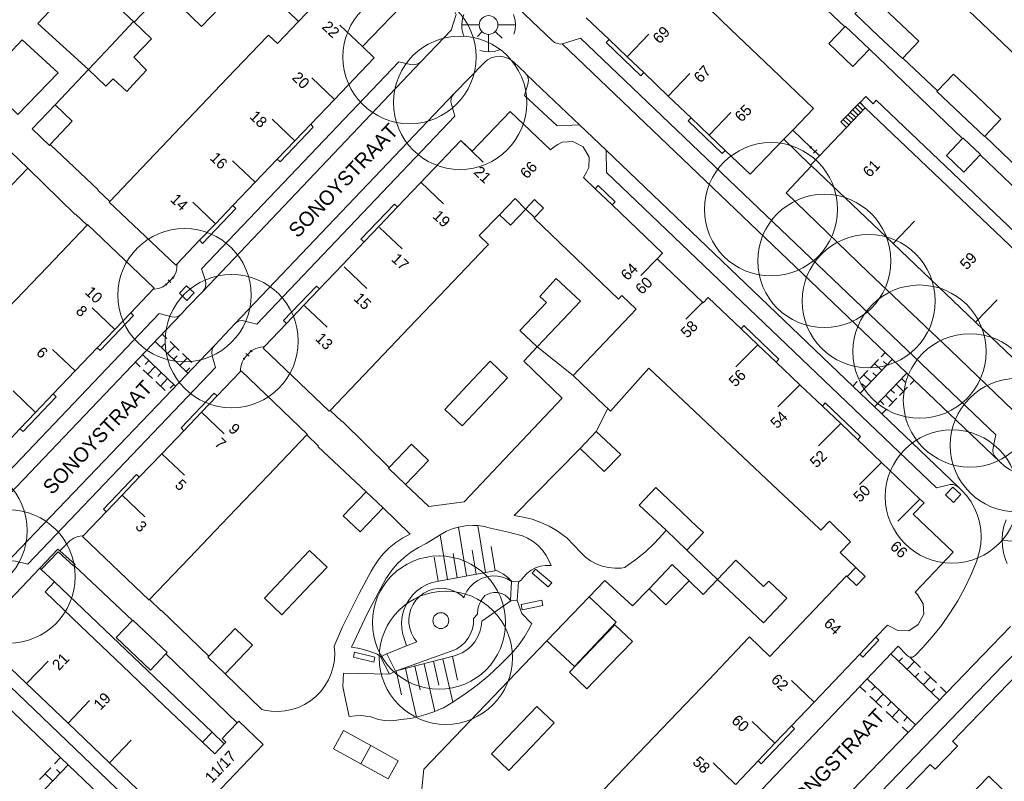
# Model space of a CAD drawing. Header units: metres. Extents: x 134994 to 136506, y 457393 to 459006.
# Tile 79 of 171: x 135147 to 135242, y 458054 to 458127. Entities that reach past the tile are written whole.
import ezdxf
from ezdxf.enums import TextEntityAlignment as Align

# ---------------------------------------------------------------- set-up
doc = ezdxf.new("R2010")
doc.units = ezdxf.units.M
for name, color, linetype, lineweight in [('B-WE-GR-BOOM-S', 250, 'Continuous', 13), ('B-WE-GW_TALUDLIJNEN', 251, 'Continuous', 5), ('B-WE-KG_BEBOUWING', 251, 'Continuous', 20), ('B-WE-KG_BEBOUWING TUSSENMUUR', 251, 'Continuous', 5), ('B-WE-KG_HUISNR', 251, 'Continuous', 5), ('B-WE-KG_ONDERGROND_REST', 251, 'Continuous', 5), ('B-WE-KG_STRAATNAAM', 251, 'Continuous', 5), ('N-WE-KG_BEBOUWING', 250, 'Continuous', 13)]:
    doc.layers.add(name, color=color, linetype=linetype, lineweight=lineweight)
doc.styles.add('Styledgn000', font='dgn000.shx')

# ---------------------------------------------------------------- blocks, each defined once
blk = doc.blocks.new('SGR-BOOM_02')
blk.add_circle((0, 0), 6.4)

msp = doc.modelspace()

# ---------------------------------------------------------------- linework, layer by layer
at = {"layer": 'B-WE-GW_TALUDLIJNEN'}
for p, q in [((135190.065, 458073.759), (135189.284, 458078.458)), ((135191.891, 458074.092), (135191.143, 458078.598)), ((135188.239, 458073.426), (135187.524, 458077.726)), ((135192.804, 458074.258), (135192.42, 458076.577)), ((135187.326, 458073.262), (135186.94, 458075.58)), ((135189.152, 458073.593), (135188.768, 458075.913)), ((135190.978, 458073.925), (135190.593, 458076.244)), ((135194.4, 458073.23), (135194.392, 458073.239)), ((135188.691, 458066.036), (135189.2, 458063.741)), ((135185.094, 458065.107), (135185.609, 458062.813)), ((135185.993, 458065.339), (135187.017, 458060.758)), ((135186.892, 458065.571), (135187.402, 458063.276)), ((135187.791, 458065.803), (135188.724, 458061.638)), ((135183.296, 458064.642), (135183.808, 458062.347)), ((135184.195, 458064.875), (135185.241, 458060.201))]:
    msp.add_line(p, q, dxfattribs=at)
at = {"layer": 'B-WE-GW_TALUDLIJNEN', "flags": 128}
for points in [[(135184.295, 458067.066), (135183.99, 458067.97), (135183.942, 458068.141), (135183.839, 458068.707), (135183.815, 458069.282), (135183.871, 458069.855), (135184.006, 458070.415), (135184.217, 458070.95), (135184.5, 458071.451), (135184.85, 458071.908), (135185.26, 458072.312), (135185.722, 458072.655), (135186.226, 458072.931), (135186.765, 458073.135), (135187.326, 458073.262), (135187.38, 458073.27), (135192.946, 458074.284), (135193.136, 458074.204), (135193.602, 458073.946), (135194.023, 458073.622), (135194.392, 458073.239)], [(135194.301, 458071.384), (135191.51, 458069.43), (135191.457, 458068.9), (135191.325, 458068.383), (135191.117, 458067.892), (135190.839, 458067.438), (135190.495, 458067.03), (135190.095, 458066.678), (135189.646, 458066.39), (135189.159, 458066.172), (135188.9, 458066.09), (135183.296, 458064.642), (135183.238, 458064.63)]]:
    msp.add_lwpolyline(points, dxfattribs=at)
at = {"layer": 'B-WE-KG_BEBOUWING', "flags": 128}
for points in [[(135243.323, 458135.393), (135241.009, 458137.598), (135238.776, 458139.726), (135237.063, 458141.359), (135235.51, 458142.84), (135233.117, 458145.12), (135230.978, 458147.158), (135229.356, 458148.704), (135229.181, 458148.871), (135223.111, 458142.501), (135227.085, 458138.716), (135231.032, 458134.957), (135234.98, 458131.197), (135238.927, 458127.438), (135242.874, 458123.678)], [(135175.371, 458128.531), (135173.919, 458127.012)], [(135183.711, 458128.391), (135180.061, 458124.591), (135181.181, 458123.511), (135177.369, 458119.529), (135175.081, 458117.139), (135173.557, 458115.547), (135171.874, 458113.788), (135169.745, 458111.565), (135167.614, 458109.338), (135165.933, 458107.583), (135164.41, 458105.992), (135162.249, 458103.735), (135162.121, 458103.601), (135155.731, 458109.671), (135155.784, 458109.726), (135159.481, 458113.602), (135163.286, 458117.591), (135167.09, 458121.58), (135170.895, 458125.569), (135171.021, 458125.701), (135171.881, 458124.881), (135173.919, 458127.012), (135172.871, 458128.011)], [(135213.42, 458128.187), (135215.453, 458126.245), (135219.388, 458122.485), (135223.391, 458118.661), (135221.385, 458116.576), (135220.538, 458115.696), (135217.301, 458112.331), (135214.901, 458114.621), (135213.364, 458116.088), (135211.621, 458117.751), (135209.426, 458119.846), (135207.072, 458122.092), (135205.489, 458123.603), (135203.741, 458125.271), (135201.551, 458127.361)], [(135207.072, 458122.092), (135206.791, 458121.801), (135203.461, 458124.981), (135203.741, 458125.271)], [(135253.471, 458096.531), (135229.411, 458119.441), (135229.121, 458119.101), (135228.401, 458119.791), (135227.871, 458119.221), (135228.361, 458118.721), (135236.246, 458111.207), (135244.167, 458103.659)], [(135215.908, 458053.748), (135218.054, 458055.998), (135219.679, 458057.701), (135221.271, 458059.371), (135223.449, 458061.655), (135227.22, 458065.608), (135227.822, 458066.24), (135229.38, 458067.872), (135230.499, 458069.046), (135231.47, 458068.52), (135232.53, 458068.48), (135233.44, 458069.09), (135233.97, 458070.08), (135233.91, 458071.1), (135233.37, 458071.97), (135233.142, 458072.198), (135236.801, 458076.031), (135232.971, 458079.691), (135234.001, 458080.771), (135233.603, 458081.15), (135229.908, 458084.669), (135227.63, 458086.838), (135225.996, 458088.394), (135224.248, 458090.058), (135222.087, 458092.116), (135219.802, 458094.292), (135218.046, 458095.964), (135216.431, 458097.501), (135213.281, 458100.501), (135212.801, 458099.991), (135212.736, 458100.053), (135208.351, 458104.201), (135208.882, 458104.771), (135204.034, 458109.404), (135202.419, 458110.947), (135201.285, 458112.03), (135201.564, 458112.53), (135201.81, 458112.97), (135201.82, 458113.99), (135201.26, 458114.98), (135200.28, 458115.48), (135199.23, 458115.43), (135198.829, 458115.192), (135198.37, 458114.92), (135198.121, 458114.682), (135194.241, 458118.361), (135190.581, 458114.551), (135189.491, 458115.571), (135185.574, 458111.457), (135183.428, 458109.204), (135181.705, 458107.395), (135180.219, 458105.834), (135178.142, 458103.654), (135175.926, 458101.327), (135174.431, 458099.757), (135172.754, 458097.997), (135170.655, 458095.793), (135170.511, 458095.641), (135176.871, 458089.581), (135176.938, 458089.651), (135180.825, 458093.718), (135184.543, 458097.609), (135187.439, 458100.64), (135188.112, 458101.344), (135191.982, 458105.405), (135192.151, 458105.582), (135191.271, 458106.441), (135193.208, 458108.445), (135194.731, 458110.021), (135195.731, 458108.991), (135195.743, 458108.979), (135196.587, 458108.168), (135196.551, 458108.131), (135204.641, 458100.351), (135204.981, 458100.691), (135206.341, 458099.391), (135200.291, 458093.011), (135203.351, 458090.089), (135203.621, 458089.831), (135203.876, 458089.587), (135207.576, 458093.714), (135212, 458089.545), (135216.061, 458085.719), (135219.987, 458082.015), (135223.92, 458078.312), (135224.081, 458078.161), (135224.921, 458079.011), (135226.93, 458077.031), (135225.935, 458076.022), (135227.451, 458074.571), (135228.355, 458073.706), (135227.53, 458072.844), (135226.626, 458073.701), (135226.541, 458073.781), (135222.827, 458069.865), (135219.201, 458066.041), (135217.231, 458067.901), (135217.122, 458067.787), (135213.349, 458063.835), (135209.576, 458059.884), (135205.804, 458055.933), (135202.031, 458051.982)], [(135228.361, 458118.721), (135226.554, 458116.828), (135223.965, 458114.115), (135223.111, 458113.221), (135223.188, 458113.148), (135231.032, 458105.671), (135238.951, 458098.121), (135246.835, 458090.605)], [(135171.874, 458113.788), (135172.141, 458113.521), (135175.321, 458116.871), (135175.081, 458117.139)], [(135214.901, 458114.621), (135214.621, 458114.331), (135211.351, 458117.471), (135211.621, 458117.751)], [(135204.034, 458109.404), (135204.331, 458109.691), (135202.691, 458111.261), (135202.419, 458110.947)], [(135195.731, 458108.991), (135196.597, 458109.898), (135197.459, 458109.075), (135196.587, 458108.168)], [(135164.41, 458105.992), (135164.681, 458105.691), (135167.891, 458109.061), (135167.614, 458109.338)], [(135183.428, 458109.204), (135183.141, 458109.471), (135179.901, 458106.111), (135180.219, 458105.834)], [(135193.208, 458108.445), (135194.268, 458107.434), (135195.743, 458108.979)], [(135175.926, 458101.327), (135175.631, 458101.601), (135172.471, 458098.291), (135172.754, 458097.997)], [(135157.795, 458099.037), (135158.071, 458098.781), (135154.871, 458095.401), (135154.572, 458095.662)], [(135219.802, 458094.292), (135220.061, 458094.591), (135216.681, 458097.821), (135216.431, 458097.501)], [(135150.346, 458091.236), (135150.621, 458090.971), (135147.451, 458087.641), (135147.146, 458087.885)], [(135162.889, 458087.706), (135162.641, 458087.981), (135165.821, 458091.311), (135166.089, 458091.053)], [(135227.63, 458086.838), (135227.891, 458087.141), (135224.511, 458090.371), (135224.248, 458090.058)], [(135164.674, 458057.814), (135160.984, 458061.335), (135156.999, 458065.137), (135153.015, 458068.939), (135149.563, 458072.234), (135150.46, 458073.19), (135149.194, 458074.384), (135149.05, 458074.52), (135144.36, 458069.59)], [(135143.897, 458067.127), (135142.981, 458066.211), (135158.761, 458051.121), (135159.684, 458052.085)], [(135143.897, 458067.127), (135147.788, 458063.419), (135151.776, 458059.62), (135155.763, 458055.82), (135159.684, 458052.085), (135159.724, 458052.047), (135159.47, 458051.75), (135163.342, 458048.077), (135163.35, 458048.07), (135165.467, 458050.265), (135164.45, 458051.24), (135170.52, 458057.59), (135168.171, 458059.821), (135168.025, 458059.668), (135166.571, 458058.141), (135166.931, 458057.811), (135166.769, 458057.64), (135165.61, 458058.77), (135164.674, 458057.814), (135165.861, 458056.681), (135166.769, 458057.64)], [(135245.73, 458067.194), (135237.508, 458058.679), (135236.817, 458057.962), (135236.748, 458057.89), (135237.224, 458057.431), (135236.069, 458056.233), (135235.076, 458055.201), (135234.594, 458055.663), (135232.612, 458053.604), (135230.666, 458051.589), (135226.919, 458047.709), (135223.171, 458043.828), (135222.358, 458042.987), (135219.143, 458039.66), (135219.627, 458039.195), (135219.778, 458039.049), (135223.037, 458035.902), (135227.061, 458040.068), (135230.809, 458043.948), (135234.557, 458047.829), (135238.496, 458051.906), (135238.072, 458052.315), (135240.212, 458054.536), (135243.918, 458050.946)], [(135229.38, 458067.872), (135229.661, 458067.591), (135228.111, 458065.961), (135227.822, 458066.24)], [(135218.054, 458055.998), (135218.341, 458055.731), (135221.561, 458059.091), (135221.271, 458059.371)]]:
    msp.add_lwpolyline(points, dxfattribs=at)
for points in [[(135161.106, 458130.094), (135163.531, 458132.701), (135162.901, 458133.301), (135164.491, 458134.981), (135166.821, 458132.721), (135165.26, 458131.085), (135167.195, 458129.239), (135164.606, 458126.525), (135162.671, 458128.371), (135161.015, 458129.996)], [(135229.641, 458125.601), (135231.921, 458123.441), (135231.974, 458123.497), (135233.501, 458125.111), (135231.222, 458127.27), (135228.941, 458129.431), (135227.439, 458127.844), (135227.361, 458127.761)], [(135153.751, 458122.391), (135155.411, 458120.791), (135156.097, 458121.506), (135157.41, 458120.29), (135158.02, 458120.95), (135158.9, 458121.899), (135159.31, 458122.34), (135158.082, 458123.578), (135159.781, 458125.351), (135158.051, 458127.001), (135155.901, 458124.696)], [(135226.388, 458126.495), (135224.861, 458124.891), (135227.171, 458122.691), (135228.751, 458124.351), (135226.441, 458126.551)], [(135237.526, 458118.121), (135239.811, 458115.961), (135239.835, 458115.987), (135241.391, 458117.641), (135239.11, 458119.797), (135236.821, 458121.961), (135235.295, 458120.338), (135235.241, 458120.281)], [(135150.067, 458115.181), (135152.181, 458117.421), (135150.536, 458118.996), (135150.521, 458119.011), (135148.331, 458116.691), (135149.991, 458115.101)], [(135237.713, 458115.771), (135236.161, 458114.141), (135237.841, 458112.551), (135239.391, 458114.191), (135239.431, 458114.221), (135237.756, 458115.816)], [(135146.251, 458114.511), (135144.041, 458112.201), (135145.701, 458110.611), (135147.911, 458112.921)], [(135145.992, 458099.479), (135149.794, 458103.461), (135153.606, 458107.454), (135153.651, 458107.501), (135160.061, 458101.411), (135159.955, 458101.3), (135157.795, 458099.037), (135156.259, 458097.429), (135154.572, 458095.662), (135152.457, 458093.447), (135150.346, 458091.236), (135148.655, 458089.465), (135147.146, 458087.885), (135145.024, 458085.662), (135144.851, 458085.481), (135138.441, 458091.571), (135138.493, 458091.626), (135142.209, 458095.517)], [(135196.847, 458095.777), (135199.316, 458098.367), (135201.011, 458100.144), (135198.671, 458102.341), (135197.101, 458100.611), (135197.721, 458100.011), (135195.171, 458097.341)], [(135190.137, 458092.072), (135192.311, 458094.381), (135193.991, 458092.801), (135191.816, 458090.491), (135189.641, 458088.181), (135187.961, 458089.761)], [(135167.198, 458079.44), (135171.003, 458083.42), (135174.716, 458087.304), (135174.771, 458087.361), (135168.391, 458093.461), (135168.301, 458093.367), (135166.089, 458091.053), (135164.586, 458089.481), (135162.889, 458087.706), (135160.781, 458085.501), (135158.615, 458083.236), (135158.351, 458083.491), (135155.181, 458080.171), (135155.443, 458079.918), (135153.264, 458077.639), (135153.171, 458077.541), (135159.551, 458071.441), (135159.603, 458071.496), (135163.393, 458075.46)], [(135202.512, 458087.618), (135200.96, 458085.99), (135203.271, 458083.791), (135204.861, 458085.41)], [(135182.624, 458084.167), (135184.761, 458086.421), (135186.401, 458084.851), (135184.201, 458082.531), (135182.561, 458084.101)], [(135209.216, 458078.147), (135206.651, 458080.561), (135208.231, 458082.241), (135210.741, 458079.881), (135212.221, 458078.491), (135212.811, 458077.931), (135211.231, 458076.251)], [(135182.061, 458080.301), (135179.851, 458077.991), (135178.211, 458079.541), (135180.421, 458081.851)], [(135172.797, 458073.916), (135174.971, 458076.211), (135176.65, 458074.612), (135174.481, 458072.322), (135172.311, 458070.031), (135170.631, 458071.631)], [(135207.598, 458072.534), (135209.211, 458070.981), (135211.431, 458073.291), (135209.811, 458074.851)], [(135214.178, 458073.435), (135216.862, 458070.897), (135218.581, 458069.271), (135220.821, 458071.641), (135219.096, 458073.275), (135218.592, 458072.75), (135215.916, 458075.279)], [(135197.781, 458067.542), (135201.838, 458071.767), (135204.424, 458069.333), (135200.41, 458065.068)], [(135157.953, 458069.47), (135156.411, 458067.851), (135159.681, 458064.731), (135161.154, 458066.277), (135161.281, 458066.411), (135158.001, 458069.521)], [(135199.954, 458064.528), (135201.621, 458062.931), (135203.802, 458065.207), (135205.981, 458067.481), (135204.311, 458069.081), (135202.132, 458066.804)], [(135165.303, 458066.048), (135167.831, 458068.711), (135169.491, 458067.121), (135166.871, 458064.361), (135165.211, 458065.951)], [(135192.461, 458056.681), (135194.131, 458055.091), (135196.304, 458057.369), (135198.481, 458059.651), (135196.811, 458061.241), (135194.636, 458058.961)]]:
    msp.add_lwpolyline(points, close=True, dxfattribs=at)
at = {"layer": 'B-WE-KG_BEBOUWING'}
for points in [[(135155.443, 458079.918), (135156.976, 458081.521), (135158.615, 458083.236)], [(135227.451, 458074.571), (135226.626, 458073.701)], [(135150.46, 458073.19), (135165.61, 458058.77)]]:
    msp.add_lwpolyline(points, dxfattribs=at)
at = {"layer": 'B-WE-KG_BEBOUWING TUSSENMUUR'}
for p, q in [((135180.062, 458124.592), (135177.895, 458126.667)), ((135205.49, 458123.605), (135207.562, 458125.776)), ((135209.427, 458119.847), (135211.499, 458122.018)), ((135177.369, 458119.529), (135175.202, 458121.604)), ((135213.364, 458116.089), (135215.436, 458118.26)), ((135173.557, 458115.547), (135171.39, 458117.622)), ((135189.491, 458115.573), (135191.664, 458113.505)), ((135169.745, 458111.565), (135167.578, 458113.64)), ((135185.664, 458111.579), (135187.837, 458109.511)), ((135165.933, 458107.583), (135163.766, 458109.658)), ((135231.031, 458105.671), (135233.101, 458107.843)), ((135181.708, 458107.236), (135183.881, 458105.168)), ((135208.351, 458104.201), (135206.784, 458102.627)), ((135178.314, 458103.447), (135180.487, 458101.379)), ((135238.951, 458098.121), (135241.021, 458100.293)), ((135156.259, 458097.429), (135154.09, 458099.501)), ((135174.479, 458099.705), (135176.652, 458097.637)), ((135212.679, 458099.992), (135211.116, 458098.421)), ((135152.457, 458093.447), (135150.288, 458095.519)), ((135218.046, 458095.964), (135215.93, 458093.838)), ((135148.655, 458089.465), (135146.486, 458091.537)), ((135222.087, 458092.116), (135219.971, 458089.99)), ((135164.586, 458089.481), (135166.755, 458087.408)), ((135225.996, 458088.394), (135223.88, 458086.268)), ((135160.781, 458085.501), (135162.95, 458083.428)), ((135229.908, 458084.669), (135227.792, 458082.543)), ((135156.976, 458081.521), (135159.145, 458079.448)), ((135233.603, 458081.15), (135231.487, 458079.024)), ((135147.79, 458063.421), (135149.86, 458065.593)), ((135223.449, 458061.655), (135221.279, 458063.726)), ((135151.777, 458059.621), (135153.847, 458061.793)), ((135219.678, 458057.702), (135217.508, 458059.773)), ((135155.764, 458055.821), (135157.834, 458057.993)), ((135215.907, 458053.749), (135213.737, 458055.82))]:
    msp.add_line(p, q, dxfattribs=at)
at = {"layer": 'B-WE-KG_ONDERGROND_REST'}
for p, q in [((135226.388, 458126.495), (135222.982, 458129.719)), ((135191.273, 458126.671), (135189.587, 458126.671)), ((135193.071, 458126.671), (135194.766, 458126.671)), ((135191.512, 458126.028), (135191.097, 458125.575)), ((135192.172, 458125.773), (135192.172, 458124.081)), ((135192.805, 458126.033), (135193.483, 458125.399)), ((135237.713, 458115.771), (135228.751, 458124.351)), ((135164.731, 458101.091), (135185.671, 458123.141)), ((135231.974, 458123.497), (135235.295, 458120.338)), ((135188.872, 458120.098), (135167.789, 458097.96)), ((135227.603, 458119.003), (135228.133, 458118.487)), ((135226.69, 458118.066), (135227.22, 458117.55)), ((135226.918, 458118.3), (135227.448, 458117.784)), ((135227.147, 458118.534), (135227.677, 458118.018)), ((135227.375, 458118.769), (135227.905, 458118.253)), ((135226.234, 458117.597), (135226.764, 458117.081)), ((135226.462, 458117.831), (135226.992, 458117.315)), ((135221.385, 458116.576), (135223.12, 458114.91)), ((135223.111, 458113.221), (135220.538, 458115.696)), ((135239.835, 458115.987), (135243.101, 458112.861)), ((135223.199, 458114.994), (135223.041, 458114.826)), ((135223.12, 458114.91), (135223.965, 458114.115)), ((135223.96, 458114.12), (135223.12, 458114.91)), ((135223.698, 458114.684), (135223.381, 458114.347)), ((135224.039, 458114.204), (135223.881, 458114.036)), ((135245.516, 458108.317), (135239.391, 458114.191)), ((135161.85, 458102.4), (135161.21, 458101.75)), ((135161.21, 458101.75), (135161.85, 458102.4)), ((135161.66, 458101.947), (135161.4, 458102.203)), ((135161.915, 458102.336), (135161.785, 458102.464)), ((135161.275, 458101.686), (135161.145, 458101.814)), ((135165.86, 458095.925), (135167.789, 458097.96)), ((135160.13, 458096.263), (135163.276, 458093.223)), ((135160.822, 458096.986), (135161.27, 458096.553)), ((135161.568, 458096.264), (135162.464, 458095.398)), ((135160.724, 458095.69), (135161.072, 458096.049)), ((135161.321, 458095.112), (135162.016, 458095.831)), ((135168.66, 458094.62), (135169.37, 458095.37)), ((135169.37, 458095.37), (135168.66, 458094.62)), ((135169.295, 458095.441), (135169.445, 458095.299)), ((135196.847, 458095.777), (135200.291, 458093.011)), ((135162.096, 458091.989), (135158.933, 458095.012)), ((135159.533, 458094.438), (135159.187, 458094.077)), ((135161.918, 458094.535), (135162.266, 458094.894)), ((135162.516, 458093.958), (135163.211, 458094.677)), ((135162.763, 458095.11), (135163.659, 458094.244)), ((135168.585, 458094.691), (135168.735, 458094.549)), ((135168.865, 458095.138), (135169.166, 458094.853)), ((135227.895, 458091.343), (135230.96, 458094.569)), ((135228.865, 458093.753), (135229.636, 458094.553)), ((135229.893, 458094.819), (135230.279, 458095.219)), ((135158.692, 458093.858), (135158.241, 458094.289)), ((135159.893, 458092.71), (135158.992, 458093.571)), ((135160.134, 458093.864), (135159.443, 458093.141)), ((135163.113, 458093.38), (135163.46, 458093.74)), ((135227.836, 458092.686), (135228.607, 458093.486)), ((135229.936, 458093.491), (135229.25, 458094.153)), ((135230.447, 458094.029), (135230.116, 458094.347)), ((135160.734, 458093.29), (135160.389, 458092.929)), ((135161.335, 458092.716), (135160.644, 458091.993)), ((135228.916, 458092.417), (135228.222, 458093.086)), ((135229.426, 458092.954), (135229.087, 458093.281)), ((135232.353, 458093.248), (135229.268, 458090.05)), ((135231.839, 458092.715), (135232.198, 458092.368)), ((135233.072, 458092.554), (135232.686, 458092.154)), ((135161.095, 458091.562), (135160.194, 458092.423)), ((135161.936, 458092.142), (135161.591, 458091.781)), ((135227.193, 458092.02), (135227.579, 458092.42)), ((135228.405, 458091.88), (135228.058, 458092.215)), ((135230.81, 458091.649), (135231.17, 458091.302)), ((135231.324, 458092.182), (135232.044, 458091.488)), ((135232.429, 458091.888), (135231.658, 458091.088)), ((135229.782, 458090.583), (135230.142, 458090.236)), ((135230.296, 458091.116), (135231.015, 458090.422)), ((135231.401, 458090.822), (135230.63, 458090.022)), ((135203.621, 458089.831), (135202.512, 458087.618)), ((135230.373, 458089.756), (135229.987, 458089.356)), ((135243.131, 458077.074), (135241.505, 458077.182)), ((135211.231, 458076.251), (135214.178, 458073.435)), ((135157.953, 458069.47), (135152.361, 458074.761)), ((135205.25, 458074.56), (135205.34, 458074.63)), ((135194.386, 458073.24), (135194.392, 458073.239)), ((135194.4, 458073.23), (135194.386, 458073.24)), ((135194.392, 458073.239), (135195.034, 458073.201)), ((135182.383, 458066.28), (135184.295, 458067.066)), ((135168.025, 458059.668), (135161.154, 458066.277)), ((135182.383, 458066.28), (135183.238, 458064.63)), ((135230.814, 458066.294), (135235.476, 458061.826)), ((135231.591, 458065.549), (135231.939, 458065.912)), ((135232.368, 458064.805), (135233.064, 458065.531)), ((135232.624, 458065.952), (135233.647, 458064.972)), ((135142.628, 458064.361), (135151.058, 458056.32)), ((135182.66, 458064.33), (135183.238, 458064.63)), ((135233.145, 458064.06), (135233.493, 458064.423)), ((135234.035, 458064.6), (135235.201, 458063.483)), ((135200.347, 458034.251), (135227.834, 458063.155)), ((135228.415, 458062.602), (135227.834, 458063.155)), ((135233.169, 458059.45), (135228.524, 458063.878)), ((135233.922, 458063.315), (135234.618, 458064.041)), ((135229.963, 458061.126), (135228.802, 458062.232)), ((135229.298, 458063.14), (135228.953, 458062.779)), ((135230.072, 458062.402), (135229.382, 458061.679)), ((135234.699, 458062.571), (135235.047, 458062.934)), ((135235.589, 458063.11), (135236.172, 458062.552)), ((135230.846, 458061.664), (135230.501, 458061.303)), ((135231.511, 458059.65), (135230.35, 458060.756)), ((135231.62, 458060.926), (135230.931, 458060.203)), ((135232.394, 458060.188), (135232.05, 458059.827)), ((135232.479, 458058.727), (135231.898, 458059.28)), ((135151.058, 458056.32), (135150.479, 458055.715)), ((135154.795, 458052.756), (135151.058, 458056.32)), ((135150.117, 458055.337), (135149.032, 458054.205)), ((135150.296, 458054.079), (135149.574, 458054.771)), ((135151.02, 458054.834), (135150.659, 458055.18))]:
    msp.add_line(p, q, dxfattribs=at)
at = {"layer": 'B-WE-KG_ONDERGROND_REST', "flags": 128}
for points in [[(135190.027, 458133.596), (135190.024, 458133.423), (135190.097, 458133.136), (135190.244, 458132.878), (135190.38, 458132.73), (135198.28, 458125.19), (135198.511, 458125.004), (135198.784, 458124.886), (135199.078, 458124.844), (135199.226, 458124.853)], [(135161.015, 458129.996), (135158.13, 458126.93), (135153.28, 458131.53), (135148.87, 458126.82), (135153.75, 458122.38), (135150.536, 458118.996)], [(135187.25, 458130.091), (135187.3, 458130.04), (135188.37, 458129.02), (135189.06, 458127.69), (135188.59, 458126.17), (135186.46, 458123.97), (135185.671, 458123.141)], [(135189.791, 458127.678), (135189.652, 458127.246), (135189.59, 458126.795), (135189.608, 458126.341), (135189.705, 458125.897), (135189.801, 458125.639)], [(135194.605, 458125.773), (135194.725, 458126.212), (135194.766, 458126.665), (135194.727, 458127.118), (135194.609, 458127.557), (135194.558, 458127.687)], [(135146.96, 458118.08), (135143.63, 458121.26), (135147.38, 458125.25), (135150.83, 458122.06), (135146.96, 458118.08)], [(135241.242, 458084.757), (135240.922, 458085.117), (135240.778, 458085.287), (135240.655, 458085.54), (135240.609, 458085.818), (135240.642, 458086.097), (135240.902, 458087.317), (135200.986, 458125.394), (135199.27, 458124.86), (135199.226, 458124.853)], [(135199.226, 458124.853), (135229.598, 458095.869)], [(135191.346, 458124.218), (135191.788, 458124.111), (135192.242, 458124.082), (135192.693, 458124.133), (135193.129, 458124.263), (135193.213, 458124.298)], [(135185.671, 458123.141), (135185.433, 458122.969), (135185.158, 458122.868), (135184.865, 458122.845), (135184.681, 458122.871), (135183.561, 458123.121), (135164.601, 458103.261), (135164.971, 458102.091), (135165.013, 458101.807), (135164.975, 458101.523), (135164.86, 458101.259), (135164.731, 458101.091)], [(135188.872, 458120.098), (135191.77, 458123.07), (135192.081, 458123.324), (135192.435, 458123.511), (135192.82, 458123.625), (135193.219, 458123.66), (135193.618, 458123.615), (135194, 458123.492), (135194.35, 458123.297), (135194.6, 458123.09), (135195.68, 458122.06), (135195.783, 458121.952)], [(135200.9, 458117.08), (135198.75, 458116.97), (135195.63, 458119.91), (135195.99, 458121.11), (135196.007, 458121.394), (135195.945, 458121.671), (135195.808, 458121.92), (135195.783, 458121.952)], [(135195.783, 458121.952), (135197.26, 458120.54), (135200.9, 458117.08)], [(135167.789, 458097.96), (135167.991, 458098.137), (135168.237, 458098.247), (135168.504, 458098.28), (135168.749, 458098.24), (135169.923, 458097.946), (135188.939, 458117.9), (135188.609, 458119.06), (135188.559, 458119.333), (135188.588, 458119.608), (135188.695, 458119.864), (135188.872, 458120.098)], [(135228.361, 458118.721), (135227.831, 458119.237), (135226.005, 458117.362), (135226.554, 458116.828)], [(135203.46, 458114.638), (135203.46, 458114.66), (135200.9, 458117.08)], [(135150.067, 458115.181), (135154.655, 458110.835), (135154.63, 458110.81), (135155.784, 458109.726)], [(135203.46, 458114.638), (135203.49, 458112.49), (135235.19, 458082.21), (135236.37, 458082.51), (135236.518, 458082.54), (135236.799, 458082.536), (135237.067, 458082.452), (135237.301, 458082.297)], [(135203.46, 458114.638), (135226.504, 458092.615)], [(135147.911, 458112.921), (135152.455, 458108.465), (135152.48, 458108.49), (135153.606, 458107.454)], [(135246.835, 458090.605), (135244.331, 458087.941), (135236.521, 458095.471), (135228.631, 458102.941), (135220.751, 458110.561), (135223.188, 458113.148)], [(135162.249, 458103.735), (135162.239, 458103.341), (135162.15, 458102.958), (135161.985, 458102.6), (135161.85, 458102.4)], [(135161.21, 458101.75), (135160.865, 458101.529), (135160.483, 458101.379), (135160.08, 458101.306), (135159.955, 458101.3)], [(135162.468, 458100.902), (135163.156, 458101.628), (135163.881, 458100.939), (135163.193, 458100.213), (135162.468, 458100.902)], [(135164.731, 458101.091), (135163.191, 458099.501), (135162.701, 458098.951)], [(135162.701, 458098.951), (135162.49, 458098.768), (135162.235, 458098.653), (135161.959, 458098.614), (135161.731, 458098.641), (135160.541, 458098.951), (135142.171, 458079.731), (135142.481, 458078.531), (135142.526, 458078.259), (135142.491, 458077.985), (135142.379, 458077.733), (135142.231, 458077.551)], [(135161.213, 458097.395), (135162.701, 458098.951)], [(135157.912, 458093.945), (135161.213, 458097.395)], [(135165.86, 458095.925), (135165.749, 458095.775), (135165.625, 458095.501), (135165.578, 458095.204), (135165.61, 458094.905), (135165.94, 458093.765), (135147.91, 458074.895), (135146.74, 458075.175), (135146.516, 458075.214), (135146.241, 458075.189), (135145.986, 458075.086), (135145.77, 458074.915)], [(135165.86, 458095.925), (135164.424, 458094.423)], [(135169.37, 458095.37), (135169.814, 458095.589), (135170.287, 458095.735), (135170.655, 458095.793)], [(135184.201, 458082.531), (135186.43, 458080.43), (135189.84, 458080.88), (135199.23, 458090.84), (135195.57, 458094.39), (135196.847, 458095.777)], [(135229.598, 458095.869), (135232.99, 458092.632)], [(135164.424, 458094.423), (135161.036, 458090.88)], [(135168.301, 458093.367), (135168.362, 458093.837), (135168.501, 458094.29), (135168.66, 458094.62)], [(135259.048, 458094.977), (135251.482, 458086.997), (135248.952, 458084.377), (135248.819, 458084.264), (135248.31, 458083.896), (135247.758, 458083.595), (135247.172, 458083.367), (135247.002, 458083.287), (135246.39, 458083.14), (135245.714, 458083.057), (135245.032, 458083.054), (135244.356, 458083.13), (135243.692, 458083.285), (135243.052, 458083.517), (135242.862, 458083.617), (135242.842, 458083.626), (135242.264, 458083.937), (135241.728, 458084.316), (135241.242, 458084.757)], [(135142.231, 458077.551), (135157.912, 458093.945)], [(135226.504, 458092.615), (135229.919, 458089.351)], [(135232.99, 458092.632), (135241.242, 458084.757)], [(135161.036, 458090.88), (135145.77, 458074.915)], [(135182.624, 458084.167), (135178.1, 458088.62), (135178.06, 458088.58), (135176.938, 458089.651)], [(135229.919, 458089.351), (135237.301, 458082.297)], [(135180.421, 458081.851), (135175.78, 458086.19), (135175.82, 458086.23), (135174.716, 458087.304)], [(135200.96, 458085.99), (135194.63, 458079.56), (135195.501, 458079.42), (135196.355, 458079.202), (135197.186, 458078.908), (135197.987, 458078.54), (135198.751, 458078.1), (135199.473, 458077.593), (135199.69, 458077.42), (135201.03, 458076), (135201.475, 458075.579), (135201.97, 458075.219), (135202.509, 458074.927), (135203.08, 458074.707), (135203.676, 458074.564), (135204.285, 458074.499), (135204.897, 458074.515), (135205.25, 458074.56)], [(135232.497, 458066.024), (135232.686, 458065.955), (135232.886, 458065.965), (135233.067, 458066.052), (135233.15, 458066.13), (135233.85, 458066.85), (135234.791, 458067.908), (135235.671, 458069.018), (135236.486, 458070.175), (135237.235, 458071.377), (135237.915, 458072.619), (135238.524, 458073.897), (135239.06, 458075.21), (135239.328, 458076.127), (135239.449, 458076.823), (135239.489, 458077.528), (135239.45, 458078.233), (135239.332, 458078.928), (135239.136, 458079.606), (135238.864, 458080.258), (135238.52, 458080.874), (135238.109, 458081.448), (135237.635, 458081.972), (135237.48, 458082.12), (135237.301, 458082.297)], [(135236.82, 458080.83), (135236.06, 458081.55), (135236.78, 458082.3), (135237.54, 458081.58), (135236.82, 458080.83)], [(135166.871, 458064.361), (135170.39, 458060.95), (135170.63, 458060.89), (135171.286, 458060.782), (135171.951, 458060.754), (135172.615, 458060.806), (135173.268, 458060.937), (135173.9, 458061.145), (135174.503, 458061.428), (135175.067, 458061.78), (135175.585, 458062.198), (135176.05, 458062.675), (135176.453, 458063.204), (135176.791, 458063.778), (135177.057, 458064.388), (135177.248, 458065.025), (135177.362, 458065.681), (135177.396, 458066.346), (135177.35, 458067.01), (135178.13, 458068.88), (135179.74, 458072.08), (135180.88, 458074.22), (135181.101, 458074.612), (135181.549, 458075.28), (135182.061, 458075.9), (135182.632, 458076.467), (135183.256, 458076.974), (135183.928, 458077.416), (135184.64, 458077.79), (135182.061, 458080.301)], [(135181.814, 458065.997), (135181.47, 458066.24), (135181.329, 458066.303), (135180.574, 458066.585), (135179.796, 458066.792), (135179, 458066.92), (135180.53, 458070.2), (135182.33, 458073.54), (135182.385, 458073.626), (135182.879, 458074.311), (135183.436, 458074.945), (135184.05, 458075.525), (135184.716, 458076.043), (135185.428, 458076.496), (135186.18, 458076.88), (135187.524, 458077.726), (135188.129, 458078.055), (135188.768, 458078.311), (135189.284, 458078.458), (135189.964, 458078.578), (135190.654, 458078.618), (135191.143, 458078.598), (135191.826, 458078.5), (135192.01, 458078.46), (135192.06, 458078.43), (135194.082, 458077.965), (135195.17, 458077.68), (135195.36, 458077.65), (135195.922, 458077.395), (135196.447, 458077.069), (135196.925, 458076.678), (135197.348, 458076.229), (135197.71, 458075.729), (135198.005, 458075.186), (135198.17, 458074.78), (135198.14, 458074.77), (135197.646, 458074.77), (135197.158, 458074.691), (135196.69, 458074.533), (135196.253, 458074.303), (135195.858, 458074.005), (135195.517, 458073.647), (135195.315, 458073.367), (135195.034, 458073.201)], [(135241.889, 458079.152), (135241.683, 458078.539), (135241.555, 458077.904), (135241.505, 458077.259), (135241.536, 458076.612), (135241.646, 458075.975), (135241.833, 458075.355), (135241.995, 458074.969)], [(135150.991, 458076.171), (135151.96, 458077.15), (135152.314, 458077.382), (135152.706, 458077.543), (135153.121, 458077.628), (135153.264, 458077.639)], [(135205.34, 458074.63), (135206.311, 458075.328), (135207.233, 458076.09), (135208.102, 458076.911), (135208.914, 458077.789), (135209.216, 458078.147)], [(135150.991, 458076.171), (135150.79, 458076.35), (135149.05, 458074.52)], [(135149.194, 458074.384), (135150.81, 458076.07), (135152.322, 458074.718), (135152.361, 458074.761)], [(135152.361, 458074.761), (135152.456, 458074.868), (135150.991, 458076.171)], [(135184.295, 458067.066), (135185.29, 458067.43), (135184.989, 458067.829), (135184.755, 458068.271), (135184.595, 458068.745), (135184.512, 458069.238), (135184.5, 458069.47), (135184.5, 458069.6), (135184.56, 458070.095), (135184.699, 458070.574), (135184.912, 458071.025), (135185.195, 458071.435), (135185.539, 458071.796), (135185.937, 458072.097), (135186.378, 458072.33), (135186.85, 458072.49), (135187.341, 458072.573), (135187.84, 458072.576), (135188.333, 458072.499), (135188.807, 458072.345), (135189.25, 458072.117), (135189.652, 458071.821), (135189.808, 458071.675), (135189.873, 458071.853), (135190.091, 458072.293), (135190.377, 458072.693), (135190.725, 458073.041), (135191.124, 458073.328), (135191.565, 458073.547), (135192.035, 458073.691), (135192.522, 458073.758), (135193.013, 458073.744), (135193.496, 458073.652), (135193.958, 458073.482), (135194.386, 458073.24)], [(135196.37, 458074.03), (135197.91, 458072.73), (135198.233, 458073.112), (135196.693, 458074.412), (135196.37, 458074.03)], [(135194.386, 458073.24), (135194.383, 458073.24), (135194.272, 458071.44), (135194.92, 458071.4)], [(135195.034, 458073.201), (135194.924, 458071.4), (135194.92, 458071.4)], [(135201.838, 458071.767), (135203.35, 458073.31), (135206, 458070.88), (135207.598, 458072.534)], [(135214.178, 458073.435), (135212.8, 458071.973), (135211.431, 458073.291)], [(135183.238, 458064.63), (135188.92, 458066.67), (135189.115, 458066.77), (135189.531, 458067.046), (135189.898, 458067.386), (135190.206, 458067.78), (135190.448, 458068.218), (135190.616, 458068.689), (135190.708, 458069.18), (135190.72, 458069.68), (135191.1, 458070.1), (135191.1, 458070.117), (135191.147, 458070.571), (135191.272, 458071.01), (135191.472, 458071.421), (135191.74, 458071.79), (135191.81, 458071.87), (135191.964, 458071.965), (135192.313, 458072.109), (135192.684, 458072.176), (135193.06, 458072.164), (135193.426, 458072.073), (135193.765, 458071.908), (135194.061, 458071.674), (135194.301, 458071.384)], [(135159.603, 458071.496), (135160.73, 458070.42), (135160.76, 458070.45), (135165.303, 458066.048)], [(135194.92, 458071.4), (135195.36, 458070.16), (135196.24, 458069.27), (135196.34, 458069.22), (135196.1, 458068.737), (135195.625, 458067.92), (135195.082, 458067.147), (135194.476, 458066.421), (135193.246, 458065.184), (135192.191, 458064.205), (135191.084, 458063.285), (135189.927, 458062.429), (135188.724, 458061.638), (135187.83, 458061.11), (135187.65, 458061.04), (135187.017, 458060.758), (135186.158, 458060.448), (135185.241, 458060.201), (135184.676, 458060.09), (135183.73, 458059.97), (135183.55, 458059.95), (135183.362, 458059.913), (135182.774, 458059.853), (135182.183, 458059.872), (135181.6, 458059.97), (135180.85, 458060.22), (135180.581, 458060.28), (135179.981, 458060.353), (135179.378, 458060.346), (135178.78, 458060.26), (135178.32, 458062.36), (135178.16, 458063.14), (135178.24, 458064.43), (135182.66, 458064.33)], [(135197.29, 458071.43), (135195.29, 458071.01), (135195.393, 458070.521), (135197.393, 458070.941), (135197.29, 458071.43)], [(135236.172, 458062.552), (135239.637, 458066.141), (135242.299, 458068.923)], [(135187.021, 458050.991), (135186.34, 458051.61), (135185.77, 458053.31), (135185.96, 458055.2), (135197.781, 458067.542)], [(135227.834, 458063.155), (135231.51, 458067.02), (135232.35, 458066.16), (135232.497, 458066.024)], [(135179.18, 458065.95), (135181.14, 458065.49), (135181.254, 458065.977), (135179.294, 458066.437), (135179.18, 458065.95)], [(135182.66, 458064.33), (135181.8, 458065.99), (135181.814, 458065.997)], [(135181.814, 458065.997), (135182.378, 458066.29), (135182.383, 458066.28)], [(135218.611, 458041.346), (135222.116, 458044.977), (135228.191, 458051.268), (135241.615, 458065.18), (135242.729, 458066.312)], [(135232.479, 458058.727), (135236.172, 458062.552)], [(135229.126, 458061.923), (135228.977, 458062.065)], [(135215.995, 458041.675), (135216.877, 458042.562), (135220.739, 458046.566), (135232.479, 458058.727)], [(135151.782, 458055.63), (135147.407, 458051.063)]]:
    msp.add_lwpolyline(points, dxfattribs=at)
at = {"layer": 'B-WE-KG_ONDERGROND_REST'}
for centre, radius in [((135192.172, 458126.671), 0.899), ((135187.589, 458069.474), 0.759)]:
    msp.add_circle(centre, radius, dxfattribs=at)
at = {"layer": 'N-WE-KG_BEBOUWING'}
for p, q in [((135177.274, 458057.177), (135178.242, 458058.927)), ((135179.899, 458055.725), (135180.867, 458057.475)), ((135182.524, 458054.273), (135183.492, 458056.023))]:
    msp.add_line(p, q, dxfattribs=at)
at = {"layer": 'N-WE-KG_BEBOUWING', "flags": 128}
for points in [[(135180.867, 458057.475), (135178.242, 458058.927)], [(135179.899, 458055.725), (135177.274, 458057.177)], [(135183.492, 458056.023), (135180.867, 458057.475)], [(135182.524, 458054.273), (135179.899, 458055.725)]]:
    msp.add_lwpolyline(points, dxfattribs=at)

# ---------------------------------------------------------------- block references
at = {"layer": 'B-WE-GR-BOOM-S'}
for p in [(135184.573, 458123.592), (135189.433, 458119.202), (135219.303, 458108.972), (135224.423, 458104.012), (135162.963, 458100.732), (135228.683, 458100.152), (135167.493, 458096.312), (135233.573, 458095.302), (135238.413, 458090.622), (135242.913, 458086.312), (135236.682, 458081.39), (135141.443, 458078.122), (135146.063, 458073.702), (135187.412, 458069.28), (135188.066, 458065.911)]:
    msp.add_blockref('SGR-BOOM_02', p, dxfattribs=at)

# ---------------------------------------------------------------- texts
at = {"layer": 'B-WE-KG_HUISNR', "linetype": 'Continuous', "style": 'Styledgn000'}
for s, rotation, p in [('22', 316.4031, (135177.595, 458125.709)), ('20', 316.2584, (135174.711, 458120.821)), ('18', 316.2584, (135170.635, 458117.091)), ('16', 316.2584, (135166.824, 458113.109)), ('66', 46.34, (135196.554, 458113.325)), ('14', 316.2584, (135163.024, 458109.116)), ('64', 45.1285, (135206.243, 458103.541)), ('60', 45.1372, (135207.638, 458102.205)), ('10', 316.3216, (135154.825, 458100.225)), ('8', 316.3382, (135153.373, 458098.936)), ('58', 45.1372, (135211.99, 458098.021)), ('6', 316.3382, (135149.571, 458094.954)), ('56', 45.1372, (135216.61, 458093.323)), ('54', 45.1372, (135220.619, 458089.32)), ('52', 45.1372, (135224.406, 458085.554)), ('50', 45.1285, (135228.571, 458082.244)), ('66', 316.4031, (135232.164, 458075.775)), ('64', 316.3535, (135225.792, 458068.398)), ('62', 316.3622, (135220.725, 458063.004)), ('60', 316.3622, (135216.931, 458059.074)), ('58', 316.3622, (135213.19, 458055.093))]:
    msp.add_text(s, height=1.054, rotation=rotation, dxfattribs=at).set_placement(p, align=Align.MIDDLE_RIGHT)
for s, rotation, p in [('69', 46.34, (135208.218, 458125.156)), ('67', 46.34, (135212.157, 458121.399)), ('65', 46.34, (135216.093, 458117.641)), ('61', 46.3701, (135228.4, 458112.33)), ('21', 316.4031, (135191.033, 458112.838)), ('19', 316.4031, (135187.088, 458108.613)), ('59', 46.3701, (135237.717, 458103.447)), ('17', 316.4031, (135183.119, 458104.479)), ('15', 316.4031, (135179.505, 458100.697)), ('13', 316.4031, (135175.82, 458096.847)), ('9', 316.2896, (135167.467, 458088.151)), ('7', 316.2896, (135166.132, 458086.758)), ('5', 316.2896, (135162.326, 458082.778)), ('3', 316.2896, (135158.523, 458078.797)), ('21', 46.3792, (135150.517, 458064.973)), ('19', 46.3792, (135154.503, 458061.173)), ('11/17', 46.3792, (135165.197, 458054.164))]:
    msp.add_text(s, height=1.054, rotation=rotation, dxfattribs=at).set_placement(p, align=Align.MIDDLE_LEFT)
at = {"layer": 'B-WE-KG_STRAATNAAM', "style": 'Styledgn000'}
for s, rotation, p in [('SONOYSTRAAT', 46.3417, (135173.833, 458106.145)), ('SONOYSTRAAT', 46.3417, (135173.833, 458106.145)), ('SONOYSTRAAT', 46.3417, (135173.833, 458106.145)), ('SONOYSTRAAT', 46.3417, (135150.237, 458081.48)), ('SONOYSTRAAT', 46.3417, (135150.237, 458081.48)), ('SONOYSTRAAT', 46.3417, (135150.237, 458081.48)), ('BLOIS VAN TRESLONGSTRAAT', 46.40538, (135211.006, 458039.833))]:
    msp.add_text(s, height=1.4, rotation=rotation, dxfattribs=at).set_placement(p)

doc.saveas('drawing.dxf')
